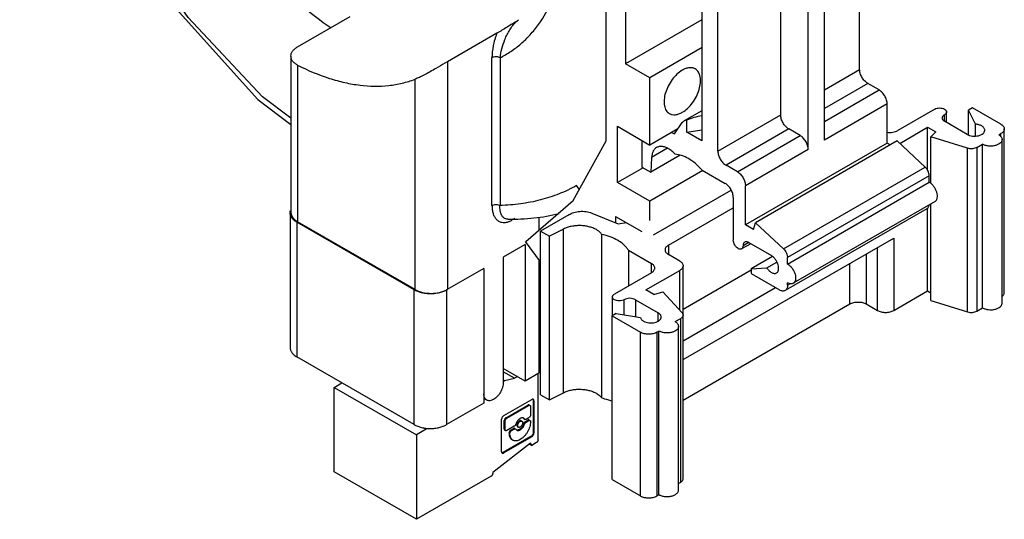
# Model space of a CAD drawing. Header units: millimetres. Extents: x 13 to 99, y 23 to 133.
# Tile 1 of 2: x 13 to 99, y 23 to 66. Entities that reach past the tile are written whole.
import ezdxf

# ---------------------------------------------------------------- set-up
doc = ezdxf.new("R2010")
doc.units = ezdxf.units.MM
doc.header["$LTSCALE"] = 10.116618
doc.layers.get('0').update_dxf_attribs({"linetype": 'CONTINUOUS'})

msp = doc.modelspace()

# ---------------------------------------------------------------- linework, layer by layer
at = {"color": 7, "linetype": 'Continuous'}
for p, q in [((63.946, 55.75), (63.946, 78.602)), ((86.078, 61.984), (86.078, 78.807)), ((83.002, 55.799), (83.002, 77.029)), ((81.588, 54.982), (81.588, 76.213)), ((79.184, 58.003), (79.184, 74.827)), ((72.289, 73.872), (72.289, 66.033)), ((73.704, 54.84), (73.704, 73.144)), ((65.643, 69.911), (65.643, 62.481)), ((37.005, 63.955), (41.587, 66.6)), ((56.221, 66.241), (56.232, 66.253)), ((56.221, 66.241), (56.233, 66.25)), ((72.289, 66.319), (65.643, 62.481)), ((72.325, 66.013), (72.289, 66.033)), ((72.325, 63.563), (72.325, 66.013)), ((54.407, 65.14), (50.086, 62.645)), ((72.325, 63.89), (67.764, 61.257)), ((36.419, 63.134), (36.419, 49.498)), ((53.975, 50.099), (53.975, 62.999)), ((54.682, 62.999), (54.682, 50.099)), ((72.325, 63.604), (72.289, 63.584)), ((72.325, 63.563), (72.289, 63.584)), ((72.289, 63.584), (72.289, 55.745)), ((37.005, 62.354), (37.005, 48.682)), ((50.086, 62.645), (50.086, 42.762)), ((67.764, 61.257), (65.643, 62.481)), ((83.002, 60.208), (86.078, 61.984)), ((47.258, 42.762), (47.258, 61.126)), ((67.764, 55.378), (67.764, 61.257)), ((86.785, 60.759), (83.002, 58.575)), ((83.002, 57.432), (87.775, 60.187)), ((87.775, 60.187), (86.785, 60.759)), ((88.482, 58.963), (83.002, 55.799)), ((88.482, 55.541), (88.482, 58.963)), ((92.639, 58.512), (89.408, 56.647)), ((95.942, 58.623), (95.589, 58.419)), ((98.417, 57.194), (95.942, 58.623)), ((72.289, 58.375), (70.762, 57.493)), ((73.704, 54.84), (79.184, 58.003)), ((93.487, 57.451), (93.487, 58.022)), ((93.663, 57.349), (93.663, 58.267)), ((96.198, 57.192), (95.589, 58.419)), ((95.589, 56.255), (95.589, 58.419)), ((64.935, 57.011), (67.764, 55.378)), ((64.935, 52.112), (64.935, 57.011)), ((70.208, 56.789), (67.764, 55.378)), ((69.907, 56.361), (70.593, 57.337)), ((70.981, 56.501), (70.981, 57.561)), ((79.891, 56.779), (74.411, 53.615)), ((80.881, 56.207), (79.891, 56.779)), ((89.579, 55.521), (92.018, 56.929)), ((92.018, 56.929), (92.725, 56.521)), ((92.018, 53.178), (92.018, 56.929)), ((95.467, 56.308), (93.487, 57.451)), ((96.198, 56.164), (96.198, 57.192)), ((98.71, 42.497), (98.71, 56.786)), ((69.64, 56.461), (69.907, 56.361)), ((70.981, 56.501), (72.289, 56.703)), ((72.289, 55.745), (70.981, 56.501)), ((75.401, 53.043), (80.881, 56.207)), ((92.285, 56.081), (92.725, 56.521)), ((95.495, 55.095), (92.285, 56.081)), ((92.285, 52.036), (92.285, 56.081)), ((98.225, 56.267), (98.417, 56.378)), ((98.417, 56.087), (98.417, 56.378)), ((67.057, 55.786), (67.057, 53.459)), ((69.288, 55.098), (67.908, 54.301)), ((88.482, 55.541), (76.108, 48.397)), ((89.35, 55.734), (76.976, 48.59)), ((88.749, 55.387), (88.482, 55.541)), ((91.809, 53.446), (89.35, 55.734)), ((95.495, 40.806), (95.495, 55.095)), ((96.319, 55.166), (96.811, 55.451)), ((96.319, 55.166), (96.319, 40.878)), ((96.811, 41.162), (96.811, 55.451)), ((98.518, 41.57), (98.518, 55.859)), ((70.404, 54.493), (67.835, 53.01)), ((67.908, 54.301), (67.835, 53.01)), ((81.588, 54.982), (76.108, 51.818)), ((67.163, 53.398), (64.935, 52.112)), ((67.057, 53.459), (67.835, 53.01)), ((75.401, 53.043), (74.411, 53.615)), ((79.435, 46.302), (91.809, 53.446)), ((72.389, 53.149), (67.764, 50.479)), ((72.325, 53.186), (74.34, 52.023)), ((92.159, 52.698), (79.785, 45.553)), ((92.159, 52.129), (92.159, 52.698)), ((61.599, 51.518), (61.364, 51.834)), ((67.764, 50.479), (64.935, 52.112)), ((76.108, 48.397), (76.108, 51.818)), ((79.785, 44.985), (92.159, 52.129)), ((74.835, 51.418), (68.047, 47.498)), ((74.87, 51.397), (74.835, 51.418)), ((75.047, 50.798), (75.047, 47.067)), ((67.764, 48.784), (67.764, 50.479)), ((69.384, 46.637), (75.047, 49.907)), ((92.659, 50.447), (80.285, 43.302)), ((92.018, 42.64), (92.018, 49.878)), ((92.285, 41.792), (92.285, 50.231)), ((36.348, 49.458), (36.348, 37.7)), ((58.076, 49.092), (58.076, 47.951)), ((60.693, 49.295), (58.218, 47.866)), ((62.682, 49.434), (65.007, 48.494)), ((64.759, 49.152), (67.057, 47.825)), ((64.759, 49.152), (64.759, 48.595)), ((91.952, 49.817), (79.578, 42.673)), ((47.187, 42.722), (36.934, 48.641)), ((36.934, 48.641), (36.934, 36.883)), ((47.258, 42.762), (37.005, 48.682)), ((55.364, 48.912), (55.364, 48.912)), ((55.943, 48.951), (55.743, 48.835)), ((65.007, 48.494), (65.71, 48.603)), ((76.815, 47.988), (76.108, 48.397)), ((76.815, 47.988), (76.976, 48.59)), ((76.976, 48.59), (79.435, 46.302)), ((58.218, 47.866), (58.996, 47.417)), ((58.218, 33.577), (58.218, 47.866)), ((60.225, 48.041), (58.996, 47.417)), ((58.996, 33.128), (58.996, 47.417)), ((60.225, 33.752), (60.225, 48.041)), ((63.564, 33.29), (63.564, 47.579)), ((56.874, 46.682), (54.965, 45.579)), ((56.874, 46.682), (56.874, 34.761)), ((56.908, 46.948), (56.944, 46.969)), ((58.218, 45.18), (56.908, 46.948)), ((69.384, 46.637), (69.384, 45.821)), ((70.668, 36.642), (89.054, 47.257)), ((76.566, 46.761), (75.771, 46.302)), ((76.391, 46.863), (75.896, 46.577)), ((76.391, 46.863), (78.371, 45.72)), ((87.64, 40.929), (87.64, 46.441)), ((89.054, 47.257), (89.054, 40.929)), ((54.965, 45.579), (54.965, 34.638)), ((65.884, 46.209), (67.899, 45.045)), ((65.884, 46.209), (65.884, 43.065)), ((70.374, 45.249), (69.384, 45.821)), ((78.477, 45.641), (76.603, 44.559)), ((86.65, 45.869), (86.65, 41.501)), ((58.076, 45.371), (58.076, 35.455)), ((67.899, 44.229), (67.899, 45.045)), ((70.667, 40.525), (70.667, 44.841)), ((77.97, 44.645), (78.862, 45.16)), ((79.785, 44.985), (79.785, 45.553)), ((85.236, 41.501), (85.236, 45.053)), ((53.268, 44.6), (50.015, 42.722)), ((53.268, 44.6), (53.268, 32.842)), ((67.899, 44.229), (64.668, 42.363)), ((67.41, 42.722), (70.374, 44.433)), ((70.374, 40.945), (70.374, 44.433)), ((70.667, 41.05), (76.603, 44.477)), ((76.603, 44.559), (77.97, 44.645)), ((76.603, 44.559), (76.603, 44.151)), ((76.603, 44.151), (79.078, 42.722)), ((79.785, 43.13), (79.785, 43.352)), ((79.785, 43.13), (80.036, 43.275)), ((47.187, 30.964), (47.187, 42.722)), ((50.015, 42.722), (50.015, 30.964)), ((68.118, 42.314), (67.41, 42.722)), ((68.118, 42.314), (68.88, 42.568)), ((68.88, 42.568), (70.587, 40.714)), ((70.668, 38.275), (78.724, 42.926)), ((89.054, 40.929), (92.018, 42.64)), ((92.018, 42.64), (92.285, 42.486)), ((64.492, 40.466), (64.492, 42.118)), ((65.516, 40.547), (65.516, 41.873)), ((66.506, 41.873), (68.486, 40.73)), ((66.506, 41.873), (66.506, 40.383)), ((70.668, 33.09), (85.236, 41.501)), ((86.65, 41.501), (87.64, 40.929)), ((92.285, 41.792), (95.495, 40.806)), ((64.829, 40.66), (64.476, 40.456)), ((64.476, 40.456), (66.951, 39.027)), ((64.476, 26.167), (64.476, 40.456)), ((64.829, 40.66), (66.955, 40.309)), ((68.486, 40.003), (68.486, 40.73)), ((70.668, 26.236), (70.668, 40.525)), ((96.319, 40.878), (96.811, 41.162)), ((69.971, 39.955), (70.463, 40.239)), ((70.264, 25.258), (70.264, 39.547)), ((70.463, 25.95), (70.463, 40.239)), ((66.951, 24.739), (66.951, 39.027)), ((68.365, 39.027), (68.557, 39.138)), ((68.365, 39.027), (68.365, 24.739)), ((68.557, 24.849), (68.557, 39.138)), ((58.218, 37.578), (58.076, 37.496)), ((47.187, 30.964), (36.934, 36.883)), ((56.874, 34.761), (54.965, 35.863)), ((55.948, 35.01), (54.965, 35.577)), ((58.076, 35.455), (56.874, 34.761)), ((57.999, 29.641), (57.999, 35.41)), ((40.208, 34.218), (40.88, 34.606)), ((54.965, 34.869), (55.073, 34.807)), ((54.965, 34.744), (55.073, 34.807)), ((55.073, 34.807), (55.948, 35.01)), ((56.196, 35.153), (55.948, 35.01)), ((40.208, 34.218), (47.392, 30.07)), ((40.208, 26.845), (40.208, 34.218)), ((58.218, 33.577), (58.996, 33.128)), ((58.996, 33.128), (60.225, 33.752)), ((53.268, 32.842), (50.015, 30.964)), ((53.517, 33.109), (53.268, 33.253)), ((55.015, 31.753), (57.446, 33.156)), ((55.201, 31.57), (57.119, 32.677)), ((57.19, 32.636), (57.119, 32.677)), ((57.224, 32.687), (57.295, 32.646)), ((57.645, 33.041), (57.574, 33.082)), ((57.574, 33.082), (57.574, 30.275)), ((57.645, 33.041), (57.645, 30.234)), ((55.272, 31.529), (57.19, 32.636)), ((57.339, 32.55), (57.339, 31.813)), ((54.817, 28.601), (54.817, 31.408)), ((55.123, 31.271), (55.052, 31.312)), ((55.052, 30.575), (55.052, 31.312)), ((55.123, 30.534), (55.123, 31.271)), ((55.201, 31.57), (55.272, 31.529)), ((56.523, 31.308), (56.594, 31.267)), ((56.858, 31.414), (56.746, 31.531)), ((56.759, 31.485), (56.829, 31.444)), ((56.759, 31.485), (56.787, 31.455)), ((56.829, 31.01), (56.759, 31.051)), ((56.787, 31.455), (56.858, 31.414)), ((56.893, 31.225), (57.119, 31.356)), ((56.893, 31.225), (56.963, 31.184)), ((57.19, 31.555), (56.963, 31.425)), ((56.963, 31.184), (57.19, 31.315)), ((57.19, 31.315), (57.119, 31.356)), ((57.224, 31.366), (57.295, 31.325)), ((57.339, 31.229), (57.339, 31.215)), ((48.241, 30.56), (47.392, 30.07)), ((48.241, 30.56), (48.009, 30.694)), ((48.241, 30.667), (48.241, 30.56)), ((55.052, 30.575), (55.123, 30.534)), ((55.096, 30.478), (55.167, 30.438)), ((55.92, 30.822), (55.272, 30.448)), ((55.545, 30.193), (55.474, 30.234)), ((55.474, 30.22), (55.474, 30.234)), ((55.474, 30.22), (55.545, 30.18)), ((55.545, 30.18), (55.545, 30.193)), ((55.623, 30.492), (55.85, 30.623)), ((55.623, 30.492), (55.694, 30.452)), ((55.694, 30.452), (55.92, 30.582)), ((55.92, 30.582), (55.85, 30.623)), ((55.955, 30.633), (56.026, 30.593)), ((56.026, 30.593), (56.137, 30.476)), ((56.219, 30.78), (56.29, 30.74)), ((57.574, 30.275), (57.645, 30.234)), ((47.392, 30.07), (47.392, 22.697)), ((57.329, 29.349), (54.039, 26.779)), ((57.376, 29.931), (54.945, 28.528)), ((57.446, 29.89), (55.015, 28.487)), ((55.737, 29.64), (55.808, 29.599)), ((57.243, 29.281), (57.468, 29.151)), ((57.468, 29.151), (57.329, 29.349)), ((57.446, 29.89), (57.376, 29.931)), ((57.863, 29.399), (57.468, 29.151)), ((54.945, 28.528), (55.015, 28.487)), ((47.392, 22.697), (40.208, 26.845)), ((54.039, 26.779), (54.039, 26.698)), ((53.897, 26.453), (47.392, 22.697)), ((64.476, 26.167), (66.951, 24.739)), ((70.264, 25.835), (70.463, 25.95)), ((68.365, 24.739), (68.557, 24.849))]:
    msp.add_line(p, q, dxfattribs=at)
for points in [[(22.015, 123.798), (16.917, 119.093), (13.706, 111.956), (12.739, 102.923), (14.079, 92.777), (15.57, 87.527), (20.029, 77.144), (26.165, 67.523), (33.544, 59.353), (36.419, 57.167)], [(36.419, 57.73), (33.933, 59.599), (27.446, 66.504), (21.837, 74.655)], [(56.944, 46.969), (61.052, 50.531), (63.946, 55.75)]]:
    msp.add_lwpolyline(points, dxfattribs=at)
for centre, radius, start, end in [((51.92, 71.97), 7.164, 307.01882, 307.72911), ((37.016, 49.458), 0.668, 174.94625, 179.994), ((37.082, 49.498), 0.664, 180.00076, 182.03714)]:
    msp.add_arc(centre, radius, start, end, dxfattribs=at)
msp.add_ellipse((72.431, 56.725), major_axis=(2.889, 0.541), ratio=0.410758, start_param=1.542911, end_param=2.01808, dxfattribs=at)
for points, knots in [([(28.569, 110.243), (28.234, 110.076), (27.584, 109.697), (26.682, 109.009), (25.859, 108.204), (24.855, 106.962), (23.822, 105.116), (22.981, 102.566), (22.528, 99.696), (22.467, 96.566), (22.797, 93.236), (23.511, 89.772), (24.594, 86.244), (26.024, 82.724), (27.772, 79.283), (29.803, 75.992), (32.074, 72.917), (34.539, 70.122), (37.149, 67.663), (39.006, 66.238), (39.947, 65.601)], [0, 0, 0, 0, 0.021391, 0.042899, 0.064738, 0.087106, 0.134038, 0.184805, 0.239948, 0.299572, 0.363426, 0.430991, 0.501546, 0.574224, 0.648063, 0.722052, 0.795174, 0.86645, 0.934975, 1, 1, 1, 1]), ([(54.682, 62.999), (55.008, 63.165), (55.643, 63.538), (56.524, 64.213), (57.331, 65.001), (58.315, 66.211), (59.335, 68.007), (60.176, 70.485), (60.648, 73.272), (60.744, 76.314), (60.465, 79.554), (60.043, 81.751), (59.775, 82.868)], [0, 0, 0, 0, 0.049842, 0.099996, 0.150903, 0.203, 0.312166, 0.430015, 0.557802, 0.695825, 0.843591, 1, 1, 1, 1]), ([(56.219, 66.246), (56.067, 66.151), (55.765, 65.96), (55.31, 65.677), (54.858, 65.403), (54.556, 65.225), (54.407, 65.14)], [0, 0, 0, 0, 0.253231, 0.504781, 0.757621, 1, 1, 1, 1]), ([(56.096, 66.137), (56.106, 66.146), (56.147, 66.182), (56.189, 66.216), (56.221, 66.241)], [0, 0, 0, 0, 0.255528, 1, 1, 1, 1]), ([(54.682, 62.999), (54.709, 63.261), (54.816, 63.808), (55.045, 64.48), (55.295, 65.026), (55.521, 65.432), (55.782, 65.811), (55.986, 66.038), (56.096, 66.137)], [0, 0, 0, 0, 0.226339, 0.475307, 0.606324, 0.739916, 0.873168, 1, 1, 1, 1]), ([(54.407, 65.14), (54.336, 64.959), (54.212, 64.596), (54.036, 63.885), (53.975, 63.348), (53.975, 62.999)], [0, 0, 0, 0, 0.266234, 0.522983, 1, 1, 1, 1]), ([(36.419, 63.134), (36.419, 63.21), (36.447, 63.37), (36.567, 63.592), (36.757, 63.794), (36.917, 63.904), (37.005, 63.955)], [0, 0, 0, 0, 0.217429, 0.451177, 0.710824, 1, 1, 1, 1]), ([(37.005, 62.354), (36.917, 62.399), (36.758, 62.498), (36.567, 62.687), (36.447, 62.902), (36.419, 63.059), (36.419, 63.134)], [0, 0, 0, 0, 0.287618, 0.545422, 0.778972, 1, 1, 1, 1]), ([(54.682, 62.999), (54.638, 63.024), (54.53, 63.066), (54.346, 63.091), (54.152, 63.073), (54.028, 63.029), (53.975, 62.999)], [0, 0, 0, 0, 0.207997, 0.470935, 0.752446, 1, 1, 1, 1]), ([(37.005, 62.354), (37.897, 61.901), (39.258, 61.324), (41.109, 60.816), (42.838, 60.515), (44.538, 60.482), (46.142, 60.755), (46.896, 60.987), (47.258, 61.126)], [0, 0, 0, 0, 0.282806, 0.415052, 0.541384, 0.778109, 0.890474, 1, 1, 1, 1]), ([(49.088, 62.064), (48.753, 61.87), (48.274, 61.6), (47.66, 61.295), (47.385, 61.175), (47.258, 61.126)], [0, 0, 0, 0, 0.563802, 0.800954, 1, 1, 1, 1]), ([(50.086, 62.645), (50.01, 62.601), (49.677, 62.407), (49.345, 62.212), (49.088, 62.064)], [0, 0, 0, 0, 0.228605, 1, 1, 1, 1]), ([(70.592, 61.91), (70.426, 61.814), (70.102, 61.565), (69.689, 61.094), (69.348, 60.54), (69.109, 59.948), (68.99, 59.366), (69.001, 58.907), (69.086, 58.592), (69.18, 58.397), (69.307, 58.237), (69.412, 58.156), (69.467, 58.124)], [0, 0, 0, 0, 0.128688, 0.270278, 0.417431, 0.561773, 0.695446, 0.81271, 0.864675, 0.912509, 0.957139, 1, 1, 1, 1]), ([(71.717, 62.021), (71.643, 62.064), (71.473, 62.126), (71.189, 62.133), (70.887, 62.06), (70.691, 61.967), (70.592, 61.91)], [0, 0, 0, 0, 0.217767, 0.450898, 0.71037, 1, 1, 1, 1]), ([(70.592, 58.235), (70.759, 58.332), (71.082, 58.58), (71.496, 59.051), (71.837, 59.605), (72.076, 60.197), (72.195, 60.78), (72.184, 61.238), (72.099, 61.553), (72.004, 61.749), (71.878, 61.909), (71.773, 61.989), (71.717, 62.021)], [0, 0, 0, 0, 0.128688, 0.270278, 0.417431, 0.561773, 0.695446, 0.81271, 0.864675, 0.912509, 0.957139, 1, 1, 1, 1]), ([(86.785, 60.759), (86.737, 60.787), (86.641, 60.854), (86.462, 61.022), (86.273, 61.28), (86.144, 61.573), (86.088, 61.812), (86.078, 61.928), (86.078, 61.984)], [0, 0, 0, 0, 0.114225, 0.237558, 0.499999, 0.76244, 0.885774, 1, 1, 1, 1]), ([(88.482, 58.963), (88.482, 59.019), (88.472, 59.135), (88.416, 59.374), (88.287, 59.667), (88.098, 59.925), (87.919, 60.093), (87.823, 60.16), (87.775, 60.187)], [0, 0, 0, 0, 0.114226, 0.23756, 0.500001, 0.762441, 0.885775, 1, 1, 1, 1]), ([(92.639, 58.512), (92.699, 58.547), (92.839, 58.598), (93.063, 58.622), (93.287, 58.598), (93.427, 58.547), (93.487, 58.512)], [0, 0, 0, 0, 0.237252, 0.5, 0.762747, 1, 1, 1, 1]), ([(93.487, 58.512), (93.514, 58.497), (93.561, 58.464), (93.619, 58.404), (93.655, 58.338), (93.663, 58.29), (93.663, 58.267)], [0, 0, 0, 0, 0.289542, 0.54912, 0.782257, 1, 1, 1, 1]), ([(69.467, 58.124), (69.542, 58.081), (69.712, 58.019), (69.995, 58.012), (70.297, 58.085), (70.494, 58.178), (70.592, 58.235)], [0, 0, 0, 0, 0.217767, 0.450898, 0.71037, 1, 1, 1, 1]), ([(79.891, 56.779), (79.842, 56.807), (79.747, 56.874), (79.568, 57.041), (79.379, 57.299), (79.25, 57.592), (79.194, 57.831), (79.184, 57.948), (79.184, 58.003)], [0, 0, 0, 0, 0.114225, 0.237558, 0.499999, 0.76244, 0.885774, 1, 1, 1, 1]), ([(93.487, 58.022), (93.457, 58.005), (93.401, 57.966), (93.334, 57.896), (93.292, 57.819), (93.282, 57.763), (93.282, 57.737)], [0, 0, 0, 0, 0.289705, 0.549091, 0.782218, 1, 1, 1, 1]), ([(93.282, 57.737), (93.282, 57.71), (93.292, 57.654), (93.334, 57.577), (93.401, 57.507), (93.457, 57.469), (93.487, 57.451)], [0, 0, 0, 0, 0.217782, 0.450908, 0.710295, 1, 1, 1, 1]), ([(93.663, 58.267), (93.663, 58.245), (93.655, 58.197), (93.619, 58.13), (93.561, 58.071), (93.514, 58.038), (93.487, 58.022)], [0, 0, 0, 0, 0.217744, 0.450881, 0.710458, 1, 1, 1, 1]), ([(70.593, 57.337), (70.616, 57.369), (70.666, 57.428), (70.729, 57.474), (70.762, 57.493)], [0, 0, 0, 0, 0.508038, 1, 1, 1, 1]), ([(70.762, 57.493), (70.794, 57.512), (70.866, 57.543), (70.942, 57.558), (70.981, 57.561)], [0, 0, 0, 0, 0.491989, 1, 1, 1, 1]), ([(96.74, 57.043), (96.662, 57.087), (96.484, 57.157), (96.297, 57.186), (96.198, 57.192)], [0, 0, 0, 0, 0.474928, 1, 1, 1, 1]), ([(97.004, 56.675), (97.004, 56.71), (96.991, 56.781), (96.937, 56.881), (96.851, 56.97), (96.78, 57.02), (96.74, 57.043)], [0, 0, 0, 0, 0.217764, 0.450894, 0.710368, 1, 1, 1, 1]), ([(98.417, 57.194), (98.461, 57.169), (98.54, 57.114), (98.636, 57.014), (98.696, 56.904), (98.71, 56.824), (98.71, 56.786)], [0, 0, 0, 0, 0.289705, 0.549092, 0.782218, 1, 1, 1, 1]), ([(98.71, 56.786), (98.71, 56.748), (98.696, 56.669), (98.636, 56.558), (98.54, 56.458), (98.461, 56.403), (98.417, 56.378)], [0, 0, 0, 0, 0.217782, 0.450909, 0.710295, 1, 1, 1, 1]), ([(81.588, 54.982), (81.588, 55.038), (81.578, 55.155), (81.522, 55.393), (81.393, 55.686), (81.204, 55.945), (81.025, 56.112), (80.929, 56.179), (80.881, 56.207)], [0, 0, 0, 0, 0.114226, 0.23756, 0.500001, 0.762441, 0.885775, 1, 1, 1, 1]), ([(88.48, 56.492), (88.563, 56.481), (88.73, 56.472), (88.976, 56.494), (89.205, 56.55), (89.345, 56.611), (89.408, 56.647)], [0, 0, 0, 0, 0.262276, 0.523245, 0.772196, 1, 1, 1, 1]), ([(95.467, 56.308), (95.534, 56.269), (95.685, 56.207), (95.931, 56.158), (96.191, 56.151), (96.444, 56.186), (96.669, 56.262), (96.826, 56.357), (96.918, 56.449), (96.967, 56.521), (96.997, 56.597), (97.004, 56.65), (97.004, 56.675)], [0, 0, 0, 0, 0.128689, 0.27028, 0.417433, 0.561775, 0.695448, 0.812712, 0.864677, 0.91251, 0.95714, 1, 1, 1, 1]), ([(98.225, 56.267), (98.269, 56.242), (98.348, 56.187), (98.444, 56.087), (98.504, 55.976), (98.518, 55.897), (98.518, 55.859)], [0, 0, 0, 0, 0.289638, 0.549105, 0.782234, 1, 1, 1, 1]), ([(68.34, 55.155), (68.277, 55.118), (68.157, 55.021), (68.024, 54.822), (67.938, 54.576), (67.914, 54.396), (67.908, 54.301)], [0, 0, 0, 0, 0.221338, 0.456037, 0.714018, 1, 1, 1, 1]), ([(69.39, 55.051), (69.298, 55.104), (69.115, 55.192), (68.833, 55.26), (68.608, 55.254), (68.448, 55.209), (68.375, 55.175), (68.34, 55.155)], [0, 0, 0, 0, 0.289566, 0.548646, 0.781634, 0.891838, 1, 1, 1, 1]), ([(69.979, 54.571), (69.889, 54.668), (69.704, 54.843), (69.496, 54.99), (69.39, 55.051)], [0, 0, 0, 0, 0.519474, 1, 1, 1, 1]), ([(96.319, 55.166), (96.262, 55.134), (96.134, 55.082), (95.925, 55.046), (95.707, 55.047), (95.563, 55.074), (95.495, 55.095)], [0, 0, 0, 0, 0.230402, 0.484602, 0.746931, 1, 1, 1, 1]), ([(98.518, 55.859), (98.518, 55.83), (98.51, 55.772), (98.477, 55.688), (98.422, 55.608), (98.32, 55.505), (98.146, 55.399), (97.896, 55.315), (97.615, 55.276), (97.326, 55.284), (97.052, 55.339), (96.885, 55.408), (96.811, 55.451)], [0, 0, 0, 0, 0.042858, 0.087485, 0.135316, 0.187279, 0.304537, 0.438201, 0.582544, 0.729707, 0.87131, 1, 1, 1, 1]), ([(71.123, 54.19), (70.937, 54.297), (70.569, 54.47), (70.168, 54.558), (69.979, 54.571)], [0, 0, 0, 0, 0.529564, 1, 1, 1, 1]), ([(72.325, 53.186), (72.143, 53.389), (71.768, 53.757), (71.34, 54.064), (71.123, 54.19)], [0, 0, 0, 0, 0.520438, 1, 1, 1, 1]), ([(73.704, 54.84), (73.704, 54.784), (73.714, 54.667), (73.769, 54.428), (73.899, 54.136), (74.088, 53.877), (74.267, 53.71), (74.362, 53.643), (74.411, 53.615)], [0, 0, 0, 0, 0.114226, 0.23756, 0.500001, 0.762441, 0.885775, 1, 1, 1, 1]), ([(92.159, 52.698), (92.159, 52.763), (92.139, 52.899), (92.067, 53.099), (91.957, 53.287), (91.861, 53.398), (91.809, 53.446)], [0, 0, 0, 0, 0.230403, 0.484604, 0.746932, 1, 1, 1, 1]), ([(75.401, 53.043), (75.449, 53.015), (75.545, 52.948), (75.724, 52.781), (75.913, 52.522), (76.042, 52.23), (76.098, 51.991), (76.108, 51.874), (76.108, 51.818)], [0, 0, 0, 0, 0.114225, 0.237558, 0.499999, 0.76244, 0.885774, 1, 1, 1, 1]), ([(61.364, 51.834), (60.87, 51.562), (59.838, 51.077), (58.198, 50.544), (56.469, 50.206), (55.284, 50.114), (54.682, 50.099)], [0, 0, 0, 0, 0.243186, 0.489366, 0.74093, 1, 1, 1, 1]), ([(75.047, 50.798), (75.047, 50.854), (75.037, 50.97), (74.981, 51.209), (74.852, 51.502), (74.663, 51.76), (74.484, 51.928), (74.388, 51.995), (74.34, 52.023)], [0, 0, 0, 0, 0.114226, 0.23756, 0.500001, 0.762441, 0.885775, 1, 1, 1, 1]), ([(92.659, 50.447), (92.684, 50.461), (92.73, 50.497), (92.787, 50.568), (92.829, 50.655), (92.866, 50.795), (92.871, 50.999), (92.818, 51.257), (92.712, 51.52), (92.561, 51.767), (92.377, 51.976), (92.233, 52.087), (92.159, 52.129)], [0, 0, 0, 0, 0.042859, 0.087486, 0.135318, 0.187281, 0.30454, 0.438204, 0.582547, 0.729709, 0.871311, 1, 1, 1, 1]), ([(53.975, 50.099), (54.023, 50.127), (54.14, 50.17), (54.329, 50.191), (54.518, 50.17), (54.634, 50.127), (54.682, 50.099)], [0, 0, 0, 0, 0.227121, 0.499999, 0.772877, 1, 1, 1, 1]), ([(53.975, 50.099), (53.979, 49.979), (53.993, 49.749), (54.055, 49.421), (54.172, 49.135), (54.337, 48.901), (54.55, 48.726), (54.807, 48.624), (55.097, 48.606), (55.294, 48.647), (55.393, 48.678)], [0, 0, 0, 0, 0.149081, 0.287753, 0.41422, 0.530953, 0.641731, 0.752432, 0.869876, 1, 1, 1, 1]), ([(55.364, 48.912), (55.305, 48.913), (55.189, 48.929), (55.032, 48.999), (54.902, 49.111), (54.801, 49.259), (54.729, 49.436), (54.668, 49.717), (54.669, 49.944), (54.682, 50.099)], [0, 0, 0, 0, 0.114466, 0.222496, 0.330249, 0.443225, 0.565352, 0.698612, 1, 1, 1, 1]), ([(91.952, 49.817), (91.976, 49.831), (92.023, 49.866), (92.078, 49.936), (92.12, 50.022), (92.138, 50.085), (92.145, 50.118)], [0, 0, 0, 0, 0.229208, 0.467622, 0.722834, 1, 1, 1, 1]), ([(36.934, 48.641), (36.846, 48.692), (36.723, 48.776), (36.584, 48.91), (36.499, 49.012), (36.433, 49.119), (36.384, 49.23), (36.355, 49.343), (36.348, 49.42), (36.348, 49.458)], [0, 0, 0, 0, 0.289275, 0.422559, 0.548502, 0.667891, 0.781871, 0.891954, 1, 1, 1, 1]), ([(36.351, 49.516), (36.352, 49.529), (36.358, 49.58), (36.37, 49.63), (36.381, 49.667)], [0, 0, 0, 0, 0.247675, 1, 1, 1, 1]), ([(36.419, 49.475), (36.422, 49.4), (36.454, 49.246), (36.576, 49.032), (36.763, 48.838), (36.919, 48.731), (37.005, 48.682)], [0, 0, 0, 0, 0.217763, 0.451439, 0.711001, 1, 1, 1, 1]), ([(55.364, 48.912), (56.124, 48.901), (57.629, 48.964), (59.114, 49.217), (59.835, 49.391)], [0, 0, 0, 0, 0.506265, 1, 1, 1, 1]), ([(60.693, 49.295), (60.756, 49.336), (60.895, 49.411), (61.124, 49.497), (61.376, 49.556), (61.642, 49.589), (61.915, 49.594), (62.184, 49.57), (62.441, 49.518), (62.605, 49.465), (62.682, 49.434)], [0, 0, 0, 0, 0.109809, 0.228795, 0.354936, 0.48585, 0.618705, 0.750529, 0.878545, 1, 1, 1, 1]), ([(55.393, 48.678), (55.423, 48.687), (55.543, 48.729), (55.659, 48.786), (55.743, 48.835)], [0, 0, 0, 0, 0.238791, 1, 1, 1, 1]), ([(55.758, 48.942), (55.755, 48.934), (55.746, 48.899), (55.743, 48.863), (55.743, 48.835)], [0, 0, 0, 0, 0.237805, 1, 1, 1, 1]), ([(63.097, 47.988), (63, 48.045), (62.787, 48.144), (62.442, 48.252), (62.068, 48.322), (61.679, 48.35), (61.287, 48.336), (60.906, 48.28), (60.55, 48.185), (60.328, 48.094), (60.225, 48.041)], [0, 0, 0, 0, 0.113405, 0.235528, 0.364036, 0.496155, 0.628804, 0.758863, 0.883442, 1, 1, 1, 1]), ([(63.564, 47.579), (63.537, 47.618), (63.407, 47.781), (63.236, 47.908), (63.097, 47.988)], [0, 0, 0, 0, 0.229389, 1, 1, 1, 1]), ([(64.95, 47.058), (64.744, 47.176), (64.292, 47.384), (63.815, 47.522), (63.564, 47.579)], [0, 0, 0, 0, 0.480241, 1, 1, 1, 1]), ([(65.884, 46.209), (65.832, 46.291), (65.681, 46.494), (65.372, 46.788), (65.098, 46.972), (64.95, 47.058)], [0, 0, 0, 0, 0.227309, 0.5958, 1, 1, 1, 1]), ([(69.384, 46.637), (69.34, 46.612), (69.26, 46.557), (69.165, 46.457), (69.105, 46.347), (69.091, 46.267), (69.091, 46.229)], [0, 0, 0, 0, 0.289705, 0.549091, 0.782218, 1, 1, 1, 1]), ([(75.471, 46.332), (75.411, 46.367), (75.297, 46.463), (75.164, 46.645), (75.073, 46.851), (75.047, 46.997), (75.047, 47.067)], [0, 0, 0, 0, 0.237252, 0.499999, 0.762746, 1, 1, 1, 1]), ([(75.896, 46.577), (75.896, 46.547), (75.891, 46.489), (75.868, 46.409), (75.828, 46.345), (75.791, 46.314), (75.771, 46.302)], [0, 0, 0, 0, 0.28954, 0.549117, 0.782255, 1, 1, 1, 1]), ([(76.041, 46.898), (76.018, 46.884), (75.974, 46.848), (75.928, 46.773), (75.901, 46.68), (75.896, 46.613), (75.896, 46.577)], [0, 0, 0, 0, 0.217783, 0.45091, 0.710297, 1, 1, 1, 1]), ([(76.391, 46.863), (76.36, 46.881), (76.299, 46.91), (76.205, 46.932), (76.117, 46.93), (76.064, 46.911), (76.041, 46.898)], [0, 0, 0, 0, 0.289702, 0.549088, 0.782216, 1, 1, 1, 1]), ([(69.091, 46.229), (69.091, 46.191), (69.105, 46.112), (69.165, 46.001), (69.26, 45.901), (69.34, 45.846), (69.384, 45.821)], [0, 0, 0, 0, 0.217782, 0.450908, 0.710295, 1, 1, 1, 1]), ([(75.771, 46.302), (75.752, 46.291), (75.706, 46.274), (75.631, 46.273), (75.55, 46.292), (75.498, 46.317), (75.471, 46.332)], [0, 0, 0, 0, 0.217746, 0.450884, 0.710461, 1, 1, 1, 1]), ([(78.821, 44.206), (78.843, 44.218), (78.885, 44.251), (78.935, 44.315), (78.973, 44.393), (79.007, 44.519), (79.011, 44.702), (78.964, 44.935), (78.868, 45.172), (78.732, 45.394), (78.567, 45.582), (78.437, 45.681), (78.371, 45.72)], [0, 0, 0, 0, 0.042858, 0.087486, 0.135318, 0.187282, 0.304543, 0.438211, 0.582553, 0.729712, 0.871311, 1, 1, 1, 1]), ([(79.435, 46.302), (79.487, 46.254), (79.582, 46.143), (79.693, 45.954), (79.765, 45.755), (79.785, 45.618), (79.785, 45.553)], [0, 0, 0, 0, 0.253068, 0.515396, 0.769597, 1, 1, 1, 1]), ([(68.192, 44.637), (68.192, 44.675), (68.178, 44.754), (68.117, 44.865), (68.022, 44.965), (67.943, 45.02), (67.899, 45.045)], [0, 0, 0, 0, 0.217782, 0.450908, 0.710295, 1, 1, 1, 1]), ([(70.374, 45.249), (70.418, 45.224), (70.497, 45.169), (70.592, 45.069), (70.653, 44.959), (70.667, 44.879), (70.667, 44.841)], [0, 0, 0, 0, 0.289705, 0.549092, 0.782218, 1, 1, 1, 1]), ([(70.667, 44.841), (70.667, 44.803), (70.653, 44.724), (70.592, 44.613), (70.497, 44.513), (70.418, 44.458), (70.374, 44.433)], [0, 0, 0, 0, 0.217782, 0.450909, 0.710295, 1, 1, 1, 1]), ([(79.785, 44.985), (79.859, 44.942), (80.002, 44.832), (80.186, 44.622), (80.338, 44.376), (80.444, 44.113), (80.497, 43.854), (80.492, 43.65), (80.454, 43.511), (80.412, 43.424), (80.356, 43.352), (80.309, 43.317), (80.285, 43.302)], [0, 0, 0, 0, 0.128688, 0.270282, 0.417437, 0.561779, 0.695448, 0.81271, 0.864674, 0.912508, 0.957138, 1, 1, 1, 1]), ([(67.899, 44.229), (67.943, 44.254), (68.022, 44.309), (68.117, 44.409), (68.178, 44.52), (68.192, 44.599), (68.192, 44.637)], [0, 0, 0, 0, 0.289705, 0.549091, 0.782218, 1, 1, 1, 1]), ([(77.97, 44.645), (78.025, 44.562), (78.144, 44.414), (78.293, 44.295), (78.371, 44.25)], [0, 0, 0, 0, 0.525072, 1, 1, 1, 1]), ([(78.371, 44.25), (78.41, 44.227), (78.489, 44.19), (78.609, 44.161), (78.723, 44.164), (78.791, 44.188), (78.821, 44.206)], [0, 0, 0, 0, 0.28964, 0.549109, 0.782235, 1, 1, 1, 1]), ([(79.785, 43.13), (79.785, 43.08), (79.777, 42.983), (79.738, 42.851), (79.672, 42.743), (79.611, 42.692), (79.578, 42.673)], [0, 0, 0, 0, 0.289703, 0.54909, 0.782217, 1, 1, 1, 1]), ([(80.285, 43.302), (80.252, 43.283), (80.176, 43.256), (80.05, 43.253), (79.916, 43.285), (79.829, 43.327), (79.785, 43.352)], [0, 0, 0, 0, 0.217771, 0.450907, 0.710377, 1, 1, 1, 1]), ([(50.015, 42.722), (49.919, 42.666), (49.707, 42.567), (49.362, 42.462), (48.989, 42.398), (48.601, 42.376), (48.214, 42.398), (47.84, 42.462), (47.496, 42.567), (47.284, 42.666), (47.187, 42.722)], [0, 0, 0, 0, 0.114155, 0.237326, 0.366976, 0.499999, 0.633023, 0.762673, 0.885845, 1, 1, 1, 1]), ([(47.258, 42.762), (47.355, 42.707), (47.566, 42.608), (48.035, 42.465), (48.672, 42.396), (49.308, 42.465), (49.778, 42.608), (49.989, 42.707), (50.086, 42.762)], [0, 0, 0, 0, 0.114225, 0.237559, 0.5, 0.762441, 0.885775, 1, 1, 1, 1]), ([(64.492, 42.118), (64.492, 42.141), (64.501, 42.189), (64.537, 42.255), (64.594, 42.315), (64.642, 42.348), (64.668, 42.363)], [0, 0, 0, 0, 0.217744, 0.450881, 0.710458, 1, 1, 1, 1]), ([(79.578, 42.673), (79.545, 42.653), (79.469, 42.626), (79.343, 42.623), (79.209, 42.655), (79.122, 42.697), (79.078, 42.722)], [0, 0, 0, 0, 0.217784, 0.450912, 0.710298, 1, 1, 1, 1]), ([(98.545, 42.18), (98.571, 42.202), (98.617, 42.249), (98.67, 42.328), (98.702, 42.411), (98.71, 42.469), (98.71, 42.497)], [0, 0, 0, 0, 0.277165, 0.532377, 0.770791, 1, 1, 1, 1]), ([(64.668, 41.873), (64.642, 41.889), (64.594, 41.922), (64.537, 41.982), (64.501, 42.048), (64.492, 42.096), (64.492, 42.118)], [0, 0, 0, 0, 0.289542, 0.54912, 0.782257, 1, 1, 1, 1]), ([(65.516, 41.873), (65.456, 41.839), (65.316, 41.788), (65.092, 41.764), (64.868, 41.788), (64.728, 41.839), (64.668, 41.873)], [0, 0, 0, 0, 0.237252, 0.5, 0.762747, 1, 1, 1, 1]), ([(66.506, 41.873), (66.436, 41.914), (66.273, 41.973), (66.011, 42.002), (65.75, 41.973), (65.587, 41.914), (65.516, 41.873)], [0, 0, 0, 0, 0.237241, 0.5, 0.76276, 1, 1, 1, 1]), ([(85.236, 41.501), (85.284, 41.529), (85.39, 41.578), (85.625, 41.649), (85.943, 41.684), (86.261, 41.649), (86.496, 41.578), (86.602, 41.529), (86.65, 41.501)], [0, 0, 0, 0, 0.114225, 0.237558, 0.499999, 0.762441, 0.885775, 1, 1, 1, 1]), ([(96.811, 41.162), (96.885, 41.119), (97.052, 41.05), (97.326, 40.995), (97.614, 40.987), (97.896, 41.027), (98.146, 41.11), (98.32, 41.216), (98.422, 41.319), (98.477, 41.399), (98.51, 41.483), (98.518, 41.541), (98.518, 41.57)], [0, 0, 0, 0, 0.128689, 0.270284, 0.41744, 0.561782, 0.695451, 0.812712, 0.864677, 0.912509, 0.957139, 1, 1, 1, 1]), ([(68.75, 40.363), (68.75, 40.397), (68.737, 40.469), (68.683, 40.568), (68.597, 40.658), (68.526, 40.708), (68.486, 40.73)], [0, 0, 0, 0, 0.217764, 0.450894, 0.710368, 1, 1, 1, 1]), ([(70.668, 40.525), (70.668, 40.498), (70.659, 40.442), (70.616, 40.365), (70.55, 40.295), (70.494, 40.257), (70.463, 40.239)], [0, 0, 0, 0, 0.217776, 0.450911, 0.710277, 1, 1, 1, 1]), ([(70.587, 40.714), (70.611, 40.687), (70.653, 40.629), (70.668, 40.558), (70.668, 40.525)], [0, 0, 0, 0, 0.52488, 1, 1, 1, 1]), ([(87.64, 40.929), (87.688, 40.901), (87.794, 40.852), (88.029, 40.781), (88.347, 40.746), (88.665, 40.781), (88.9, 40.852), (89.006, 40.901), (89.054, 40.929)], [0, 0, 0, 0, 0.114225, 0.237559, 0.5, 0.762441, 0.885775, 1, 1, 1, 1]), ([(95.495, 40.806), (95.563, 40.786), (95.707, 40.758), (95.925, 40.757), (96.134, 40.794), (96.262, 40.845), (96.319, 40.878)], [0, 0, 0, 0, 0.253069, 0.515398, 0.769598, 1, 1, 1, 1]), ([(66.955, 40.309), (66.96, 40.279), (66.981, 40.218), (67.037, 40.134), (67.116, 40.058), (67.179, 40.015), (67.213, 39.996)], [0, 0, 0, 0, 0.218563, 0.454572, 0.714307, 1, 1, 1, 1]), ([(67.213, 39.996), (67.28, 39.957), (67.431, 39.895), (67.677, 39.846), (67.937, 39.839), (68.19, 39.874), (68.415, 39.949), (68.572, 40.045), (68.664, 40.137), (68.713, 40.209), (68.743, 40.285), (68.75, 40.337), (68.75, 40.363)], [0, 0, 0, 0, 0.128689, 0.27028, 0.417433, 0.561775, 0.695448, 0.812712, 0.864677, 0.91251, 0.95714, 1, 1, 1, 1]), ([(70.264, 39.547), (70.264, 39.518), (70.256, 39.46), (70.223, 39.375), (70.169, 39.296), (70.066, 39.193), (69.892, 39.087), (69.642, 39.003), (69.361, 38.964), (69.072, 38.972), (68.799, 39.026), (68.631, 39.096), (68.557, 39.138)], [0, 0, 0, 0, 0.042858, 0.087485, 0.135316, 0.187279, 0.304537, 0.438201, 0.582544, 0.729707, 0.87131, 1, 1, 1, 1]), ([(69.971, 39.955), (70.015, 39.929), (70.095, 39.875), (70.19, 39.775), (70.25, 39.664), (70.264, 39.585), (70.264, 39.547)], [0, 0, 0, 0, 0.289638, 0.549105, 0.782234, 1, 1, 1, 1]), ([(68.365, 39.027), (68.317, 39), (68.211, 38.95), (67.976, 38.879), (67.658, 38.844), (67.34, 38.879), (67.105, 38.95), (66.999, 39), (66.951, 39.027)], [0, 0, 0, 0, 0.114225, 0.237558, 0.499999, 0.762441, 0.885775, 1, 1, 1, 1]), ([(36.348, 37.7), (36.348, 37.662), (36.355, 37.586), (36.384, 37.472), (36.433, 37.362), (36.499, 37.255), (36.584, 37.152), (36.723, 37.019), (36.846, 36.934), (36.934, 36.883)], [0, 0, 0, 0, 0.108046, 0.218129, 0.332109, 0.451498, 0.577441, 0.710725, 1, 1, 1, 1]), ([(54.965, 34.638), (54.965, 34.499), (54.913, 34.206), (54.731, 33.794), (54.465, 33.43), (54.237, 33.238), (54.117, 33.169)], [0, 0, 0, 0, 0.237254, 0.500002, 0.762748, 1, 1, 1, 1]), ([(53.517, 33.109), (53.477, 33.132), (53.403, 33.194), (53.324, 33.323), (53.277, 33.482), (53.268, 33.598), (53.268, 33.658)], [0, 0, 0, 0, 0.217744, 0.450882, 0.710459, 1, 1, 1, 1]), ([(60.225, 33.752), (60.328, 33.805), (60.55, 33.896), (60.906, 33.992), (61.287, 34.047), (61.679, 34.061), (62.068, 34.033), (62.442, 33.964), (62.787, 33.856), (63, 33.756), (63.097, 33.7)], [0, 0, 0, 0, 0.116558, 0.241137, 0.371196, 0.503845, 0.635964, 0.764472, 0.886595, 1, 1, 1, 1]), ([(63.097, 33.7), (63.146, 33.671), (63.321, 33.56), (63.478, 33.414), (63.564, 33.29)], [0, 0, 0, 0, 0.272562, 1, 1, 1, 1]), ([(54.117, 33.169), (54.064, 33.138), (53.959, 33.088), (53.798, 33.049), (53.647, 33.053), (53.556, 33.086), (53.517, 33.109)], [0, 0, 0, 0, 0.28954, 0.549116, 0.782255, 1, 1, 1, 1]), ([(57.224, 32.687), (57.217, 32.691), (57.201, 32.697), (57.175, 32.698), (57.147, 32.691), (57.128, 32.682), (57.119, 32.677)], [0, 0, 0, 0, 0.217746, 0.450884, 0.71046, 1, 1, 1, 1]), ([(57.587, 33.17), (57.578, 33.175), (57.556, 33.183), (57.521, 33.184), (57.483, 33.175), (57.459, 33.163), (57.446, 33.156)], [0, 0, 0, 0, 0.217746, 0.450884, 0.71046, 1, 1, 1, 1]), ([(57.536, 33.195), (57.537, 33.194), (57.541, 33.19), (57.545, 33.185), (57.548, 33.182)], [0, 0, 0, 0, 0.246563, 1, 1, 1, 1]), ([(57.548, 33.182), (57.549, 33.18), (57.552, 33.175), (57.555, 33.17), (57.557, 33.166)], [0, 0, 0, 0, 0.245418, 1, 1, 1, 1]), ([(57.557, 33.166), (57.56, 33.16), (57.571, 33.134), (57.574, 33.104), (57.574, 33.082)], [0, 0, 0, 0, 0.228858, 1, 1, 1, 1]), ([(57.645, 33.041), (57.645, 33.056), (57.643, 33.083), (57.632, 33.12), (57.614, 33.15), (57.596, 33.165), (57.587, 33.17)], [0, 0, 0, 0, 0.289541, 0.549118, 0.782256, 1, 1, 1, 1]), ([(63.564, 33.29), (63.644, 33.272), (63.955, 33.196), (64.26, 33.094), (64.478, 33.002)], [0, 0, 0, 0, 0.257863, 1, 1, 1, 1]), ([(57.19, 32.636), (57.199, 32.641), (57.217, 32.65), (57.246, 32.657), (57.272, 32.656), (57.288, 32.65), (57.295, 32.646)], [0, 0, 0, 0, 0.28954, 0.549116, 0.782255, 1, 1, 1, 1]), ([(57.339, 31.813), (57.339, 31.789), (57.33, 31.737), (57.298, 31.665), (57.251, 31.601), (57.211, 31.567), (57.19, 31.555)], [0, 0, 0, 0, 0.237254, 0.500002, 0.762748, 1, 1, 1, 1]), ([(57.295, 32.646), (57.302, 32.642), (57.315, 32.631), (57.329, 32.609), (57.337, 32.581), (57.339, 32.561), (57.339, 32.55)], [0, 0, 0, 0, 0.217744, 0.450882, 0.710459, 1, 1, 1, 1]), ([(47.187, 30.964), (47.284, 30.908), (47.496, 30.81), (47.84, 30.705), (48.214, 30.64), (48.601, 30.618), (48.989, 30.64), (49.362, 30.705), (49.707, 30.81), (49.919, 30.908), (50.015, 30.964)], [0, 0, 0, 0, 0.114155, 0.237327, 0.366977, 0.500001, 0.633024, 0.762674, 0.885845, 1, 1, 1, 1]), ([(55.015, 31.753), (54.987, 31.736), (54.934, 31.691), (54.872, 31.606), (54.829, 31.51), (54.817, 31.441), (54.817, 31.408)], [0, 0, 0, 0, 0.237252, 0.499999, 0.762746, 1, 1, 1, 1]), ([(55.201, 31.57), (55.18, 31.558), (55.14, 31.524), (55.094, 31.46), (55.062, 31.388), (55.052, 31.336), (55.052, 31.312)], [0, 0, 0, 0, 0.237252, 0.499999, 0.762746, 1, 1, 1, 1]), ([(55.123, 31.271), (55.123, 31.295), (55.132, 31.347), (55.164, 31.419), (55.211, 31.483), (55.251, 31.517), (55.272, 31.529)], [0, 0, 0, 0, 0.237254, 0.500002, 0.762748, 1, 1, 1, 1]), ([(56.055, 30.997), (56.048, 30.978), (56.033, 30.943), (56.001, 30.894), (55.964, 30.853), (55.935, 30.831), (55.92, 30.822)], [0, 0, 0, 0, 0.259037, 0.520676, 0.771528, 1, 1, 1, 1]), ([(56.442, 31.501), (56.399, 31.476), (56.316, 31.413), (56.208, 31.294), (56.118, 31.153), (56.072, 31.05), (56.055, 30.997)], [0, 0, 0, 0, 0.228481, 0.479325, 0.740951, 1, 1, 1, 1]), ([(56.371, 31.293), (56.349, 31.28), (56.305, 31.246), (56.249, 31.182), (56.203, 31.107), (56.17, 31.027), (56.154, 30.948), (56.156, 30.886), (56.167, 30.844), (56.18, 30.817), (56.197, 30.796), (56.211, 30.785), (56.219, 30.78)], [0, 0, 0, 0, 0.128684, 0.270302, 0.417442, 0.561781, 0.695448, 0.812713, 0.864679, 0.912509, 0.957139, 1, 1, 1, 1]), ([(56.29, 30.74), (56.282, 30.744), (56.268, 30.755), (56.251, 30.777), (56.238, 30.803), (56.227, 30.846), (56.225, 30.908), (56.241, 30.986), (56.274, 31.067), (56.32, 31.142), (56.376, 31.205), (56.419, 31.239), (56.442, 31.252)], [0, 0, 0, 0, 0.042857, 0.087485, 0.135312, 0.187278, 0.304538, 0.4382, 0.582539, 0.729686, 0.871315, 1, 1, 1, 1]), ([(56.523, 31.308), (56.513, 31.314), (56.49, 31.322), (56.452, 31.323), (56.411, 31.313), (56.385, 31.3), (56.371, 31.293)], [0, 0, 0, 0, 0.217725, 0.450874, 0.710469, 1, 1, 1, 1]), ([(56.759, 31.051), (56.741, 30.998), (56.695, 30.894), (56.605, 30.754), (56.497, 30.635), (56.414, 30.572), (56.371, 30.547)], [0, 0, 0, 0, 0.259049, 0.520675, 0.771519, 1, 1, 1, 1]), ([(56.746, 31.531), (56.726, 31.542), (56.68, 31.559), (56.603, 31.561), (56.522, 31.541), (56.469, 31.516), (56.442, 31.501)], [0, 0, 0, 0, 0.217759, 0.450925, 0.71022, 1, 1, 1, 1]), ([(56.442, 31.252), (56.455, 31.26), (56.482, 31.272), (56.523, 31.282), (56.561, 31.281), (56.584, 31.273), (56.594, 31.267)], [0, 0, 0, 0, 0.289545, 0.549136, 0.782277, 1, 1, 1, 1]), ([(56.594, 31.267), (56.602, 31.263), (56.616, 31.252), (56.633, 31.23), (56.646, 31.204), (56.657, 31.161), (56.659, 31.099), (56.643, 31.02), (56.61, 30.94), (56.564, 30.865), (56.508, 30.801), (56.464, 30.768), (56.442, 30.755)], [0, 0, 0, 0, 0.042857, 0.087485, 0.135312, 0.187278, 0.304538, 0.4382, 0.582539, 0.729686, 0.871315, 1, 1, 1, 1]), ([(57.339, 31.215), (57.339, 31.144), (57.326, 30.997), (57.274, 30.774), (57.191, 30.549), (57.08, 30.329), (56.945, 30.123), (56.791, 29.938), (56.625, 29.782), (56.503, 29.697), (56.442, 29.662)], [0, 0, 0, 0, 0.114148, 0.237337, 0.366978, 0.500002, 0.633025, 0.762665, 0.885854, 1, 1, 1, 1]), ([(56.442, 30.506), (56.485, 30.531), (56.568, 30.594), (56.675, 30.713), (56.766, 30.854), (56.811, 30.957), (56.829, 31.01)], [0, 0, 0, 0, 0.228481, 0.479325, 0.740951, 1, 1, 1, 1]), ([(56.701, 31.555), (56.704, 31.552), (56.716, 31.542), (56.727, 31.53), (56.734, 31.521)], [0, 0, 0, 0, 0.246831, 1, 1, 1, 1]), ([(56.734, 31.521), (56.737, 31.518), (56.746, 31.507), (56.753, 31.494), (56.759, 31.485)], [0, 0, 0, 0, 0.245553, 1, 1, 1, 1]), ([(56.893, 31.225), (56.878, 31.217), (56.849, 31.195), (56.812, 31.154), (56.781, 31.105), (56.765, 31.069), (56.759, 31.051)], [0, 0, 0, 0, 0.228472, 0.479324, 0.740963, 1, 1, 1, 1]), ([(56.829, 31.01), (56.836, 31.028), (56.851, 31.064), (56.883, 31.113), (56.92, 31.154), (56.949, 31.176), (56.963, 31.184)], [0, 0, 0, 0, 0.259037, 0.520676, 0.771528, 1, 1, 1, 1]), ([(56.963, 31.425), (56.954, 31.419), (56.936, 31.41), (56.907, 31.404), (56.881, 31.404), (56.865, 31.41), (56.858, 31.414)], [0, 0, 0, 0, 0.289668, 0.549125, 0.78224, 1, 1, 1, 1]), ([(57.224, 31.366), (57.217, 31.37), (57.201, 31.376), (57.175, 31.377), (57.147, 31.37), (57.128, 31.361), (57.119, 31.356)], [0, 0, 0, 0, 0.217746, 0.450884, 0.71046, 1, 1, 1, 1]), ([(57.19, 31.315), (57.199, 31.32), (57.217, 31.329), (57.246, 31.336), (57.272, 31.335), (57.288, 31.329), (57.295, 31.325)], [0, 0, 0, 0, 0.28954, 0.549116, 0.782255, 1, 1, 1, 1]), ([(57.295, 31.325), (57.302, 31.321), (57.315, 31.31), (57.329, 31.288), (57.337, 31.26), (57.339, 31.24), (57.339, 31.229)], [0, 0, 0, 0, 0.217744, 0.450882, 0.710459, 1, 1, 1, 1]), ([(55.052, 30.575), (55.052, 30.564), (55.054, 30.544), (55.062, 30.516), (55.076, 30.493), (55.089, 30.482), (55.096, 30.478)], [0, 0, 0, 0, 0.289541, 0.549118, 0.782256, 1, 1, 1, 1]), ([(55.167, 30.438), (55.16, 30.442), (55.147, 30.453), (55.133, 30.475), (55.125, 30.503), (55.123, 30.523), (55.123, 30.534)], [0, 0, 0, 0, 0.217744, 0.450882, 0.710459, 1, 1, 1, 1]), ([(55.272, 30.448), (55.263, 30.443), (55.245, 30.434), (55.216, 30.427), (55.19, 30.428), (55.174, 30.434), (55.167, 30.438)], [0, 0, 0, 0, 0.28954, 0.549116, 0.782255, 1, 1, 1, 1]), ([(55.623, 30.492), (55.602, 30.48), (55.562, 30.446), (55.516, 30.383), (55.484, 30.31), (55.474, 30.259), (55.474, 30.234)], [0, 0, 0, 0, 0.237252, 0.499999, 0.762746, 1, 1, 1, 1]), ([(55.474, 30.22), (55.474, 30.156), (55.484, 30.034), (55.534, 29.866), (55.605, 29.75), (55.676, 29.68), (55.716, 29.652), (55.737, 29.64)], [0, 0, 0, 0, 0.289557, 0.548655, 0.781633, 0.891839, 1, 1, 1, 1]), ([(55.545, 30.193), (55.545, 30.218), (55.554, 30.269), (55.586, 30.342), (55.633, 30.406), (55.673, 30.439), (55.694, 30.452)], [0, 0, 0, 0, 0.237254, 0.500002, 0.762748, 1, 1, 1, 1]), ([(55.808, 29.599), (55.787, 29.611), (55.747, 29.639), (55.675, 29.709), (55.604, 29.825), (55.555, 29.993), (55.545, 30.115), (55.545, 30.18)], [0, 0, 0, 0, 0.108161, 0.218367, 0.451345, 0.710443, 1, 1, 1, 1]), ([(55.955, 30.633), (55.948, 30.637), (55.932, 30.643), (55.906, 30.644), (55.877, 30.637), (55.859, 30.628), (55.85, 30.623)], [0, 0, 0, 0, 0.21776, 0.450875, 0.710332, 1, 1, 1, 1]), ([(55.92, 30.582), (55.93, 30.587), (55.948, 30.596), (55.976, 30.603), (56.003, 30.602), (56.019, 30.597), (56.026, 30.593)], [0, 0, 0, 0, 0.289668, 0.549125, 0.78224, 1, 1, 1, 1]), ([(56.371, 30.547), (56.349, 30.534), (56.306, 30.513), (56.239, 30.492), (56.175, 30.486), (56.134, 30.491), (56.115, 30.497)], [0, 0, 0, 0, 0.283692, 0.543357, 0.780423, 1, 1, 1, 1]), ([(56.137, 30.476), (56.158, 30.464), (56.204, 30.448), (56.28, 30.446), (56.362, 30.465), (56.415, 30.491), (56.442, 30.506)], [0, 0, 0, 0, 0.217759, 0.450925, 0.71022, 1, 1, 1, 1]), ([(56.442, 30.755), (56.429, 30.747), (56.402, 30.734), (56.361, 30.724), (56.323, 30.725), (56.3, 30.734), (56.29, 30.74)], [0, 0, 0, 0, 0.289545, 0.549136, 0.782277, 1, 1, 1, 1]), ([(57.574, 30.275), (57.574, 30.243), (57.562, 30.174), (57.52, 30.077), (57.457, 29.992), (57.404, 29.947), (57.376, 29.931)], [0, 0, 0, 0, 0.237254, 0.500002, 0.762748, 1, 1, 1, 1]), ([(57.446, 29.89), (57.475, 29.906), (57.528, 29.951), (57.59, 30.037), (57.633, 30.133), (57.645, 30.202), (57.645, 30.234)], [0, 0, 0, 0, 0.237252, 0.499999, 0.762746, 1, 1, 1, 1]), ([(56.442, 29.662), (56.386, 29.63), (56.276, 29.577), (56.105, 29.536), (55.97, 29.54), (55.873, 29.566), (55.829, 29.587), (55.808, 29.599)], [0, 0, 0, 0, 0.289556, 0.548653, 0.781632, 0.891839, 1, 1, 1, 1]), ([(57.999, 29.641), (57.999, 29.618), (57.99, 29.571), (57.962, 29.504), (57.919, 29.444), (57.883, 29.411), (57.863, 29.399)], [0, 0, 0, 0, 0.23599, 0.497315, 0.760093, 1, 1, 1, 1]), ([(54.817, 28.601), (54.817, 28.587), (54.819, 28.56), (54.83, 28.523), (54.848, 28.493), (54.866, 28.478), (54.875, 28.473)], [0, 0, 0, 0, 0.289541, 0.549118, 0.782256, 1, 1, 1, 1]), ([(54.945, 28.528), (54.936, 28.523), (54.906, 28.507), (54.87, 28.499), (54.845, 28.501)], [0, 0, 0, 0, 0.279345, 1, 1, 1, 1]), ([(54.875, 28.473), (54.884, 28.467), (54.905, 28.46), (54.941, 28.459), (54.979, 28.468), (55.003, 28.48), (55.015, 28.487)], [0, 0, 0, 0, 0.217746, 0.450884, 0.71046, 1, 1, 1, 1]), ([(54.039, 26.698), (54.039, 26.675), (54.03, 26.626), (54, 26.557), (53.956, 26.496), (53.918, 26.464), (53.897, 26.453)], [0, 0, 0, 0, 0.237254, 0.500002, 0.762748, 1, 1, 1, 1]), ([(70.463, 25.95), (70.494, 25.968), (70.55, 26.006), (70.616, 26.076), (70.659, 26.154), (70.668, 26.209), (70.668, 26.236)], [0, 0, 0, 0, 0.289723, 0.549089, 0.782224, 1, 1, 1, 1]), ([(68.557, 24.849), (68.631, 24.807), (68.799, 24.738), (69.072, 24.683), (69.361, 24.675), (69.642, 24.714), (69.892, 24.798), (70.066, 24.904), (70.169, 25.007), (70.223, 25.087), (70.256, 25.171), (70.264, 25.229), (70.264, 25.258)], [0, 0, 0, 0, 0.128689, 0.270284, 0.41744, 0.561782, 0.695451, 0.812712, 0.864677, 0.912509, 0.957139, 1, 1, 1, 1]), ([(66.951, 24.739), (66.999, 24.711), (67.105, 24.661), (67.34, 24.59), (67.658, 24.556), (67.976, 24.59), (68.211, 24.661), (68.317, 24.711), (68.365, 24.739)], [0, 0, 0, 0, 0.114225, 0.237559, 0.5, 0.762441, 0.885775, 1, 1, 1, 1])]:
    msp.add_open_spline(points, degree=3, knots=knots, dxfattribs=at)

doc.saveas('drawing.dxf')
